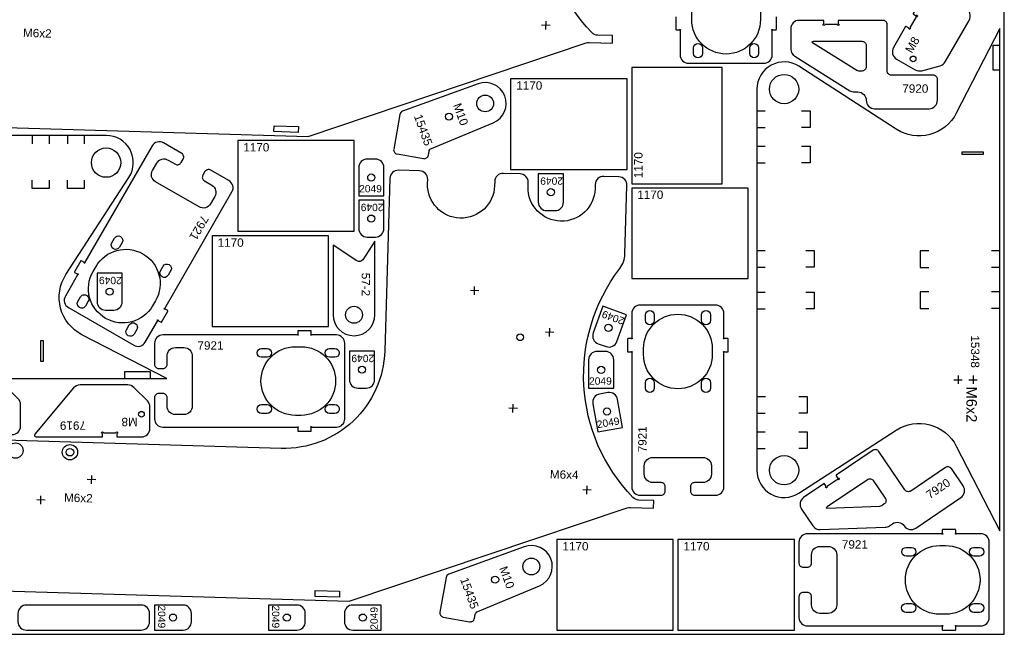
# Model space of a CAD drawing. Header units: millimetres. Extents: x 0 to 3000, y 0 to 1500.
# Tile 4 of 5: x 1825 to 3000, y 0 to 734. Entities that reach past the tile are written whole.
import ezdxf

# ---------------------------------------------------------------- set-up
doc = ezdxf.new("R2010")
doc.units = ezdxf.units.MM
doc.header["$MEASUREMENT"] = 0
for name, color, linetype, true_color in [('CUT_OUTER', 7, 'Continuous', 0xffffff), ('Gravír', 1, 'Continuous', 0xff0000), ('Sheet', 18, 'Continuous', 0x000000)]:
    doc.layers.add(name, color=color, linetype=linetype, true_color=true_color)
doc.styles.add('Arial', font='txt', dxfattribs={"height": 0.2})

msp = doc.modelspace()

# ---------------------------------------------------------------- linework, layer by layer
at = {"color": 7, "true_color": 0xffffff}
for points in [[(1501.7, 614.2), (2169.5, 594.4), (2501.1, 706, -0.088784), (2504.6, 706.5), (2532.4, 705.7), (2532.7, 714.7), (2514.8, 715.2, -0.195996), (2507.9, 718.3, -0.370573), (2492.2, 991.5, 0.156999)], [(2608.1, 737.3), (2608.1, 722.3, 0.414214), (2608.6, 721.8), (2612.2, 721.8, 0.267949), (2612.7, 722, -1.303225), (2613.3, 721.3, 0.267949), (2613.1, 720.9), (2613.1, 691.8, 0.414214), (2623.1, 681.8), (2713.1, 681.8, 0.414214), (2723.1, 691.8), (2723.1, 720.9, 0.267949), (2722.8, 721.3, -1.303225), (2723.5, 722, 0.267949), (2724, 721.8), (2727.6, 721.8, 0.414214), (2728.1, 722.3), (2728.1, 737.3, 0.414214)], [(1550.7, 59.3), (2218.4, 39.5), (2550.1, 151.1, -0.088784), (2553.6, 151.6), (2581.4, 150.8), (2581.7, 159.8), (2563.8, 160.3, -0.195996), (2556.9, 163.4, -0.370573), (2541.2, 436.6, 0.156999), (2547.3, 454), (2549.8, 535.9, 0.414214), (2540.1, 546.2), (2522.2, 546.7, 0.414214), (2511.9, 537), (2511.8, 532, -1), (2431.8, 534.4), (2432, 539.4, 0.414214), (2422.3, 549.7), (2402.3, 550.3, 0.414214), (2392, 540.6), (2391.8, 535.6, -1), (2311.9, 538), (2312, 543, 0.414214), (2302.3, 553.2), (2277.2, 554, 0.414214), (2266.9, 544.3), (2260.8, 338.4, -0.414214), (2137.3, 222), (1780.6, 232.6, -0.421053)]]:
    msp.add_lwpolyline(points, format="xyb", dxfattribs=at)
for points in [[(2893.8, 673.9, 0.198912), (2901.4, 672.9), (2923.5, 678.8, 0.198912), (2929.5, 683.4), (2958.1, 732.9, 0.221695), (2958.9, 741.4), (2934.2, 809, 0.63707), (2930.6, 809.3), (2891.3, 741.1, 0.414214), (2891.5, 740.5), (2894.1, 738.9, 0.317837), (2894.7, 739, -1.585786), (2895.2, 737.2, 0.317837), (2894.7, 737), (2887.6, 724.7, 0.317837), (2887.6, 724.1, -1.585786), (2885.9, 723.7, 0.317837), (2885.6, 724.2), (2883, 725.7, 0.414214), (2882.3, 725.6), (2867.8, 700.4, 0.414214), (2871.4, 686.8)], [(2627.1, 740.8, -1), (2709.1, 740.8), (2709.1, 733.8, -1), (2627.1, 733.8)], [(2745.2, 698.6, 0.258618), (2749.9, 690.1), (2815.6, 649, 0.140541), (2820.9, 647.5), (2825.2, 647.5, -0.414214), (2835.2, 637.5, 0.414214), (2845.2, 627.5), (2910.2, 627.5, 0.414214), (2920.2, 637.5), (2920.2, 662.5, 0.414214), (2915.2, 667.5), (2865.2, 667.5, -0.414214), (2860.2, 672.5), (2860.2, 728, 0.414214), (2855.2, 733), (2802.2, 733, 0.414214), (2801.7, 732.5), (2801.7, 729.4, 0.317837), (2802.1, 729, -1.585786), (2800.8, 727.7, 0.317837), (2800.3, 728), (2786.1, 728, 0.317837), (2785.7, 727.7, -1.585786), (2784.4, 729, 0.317837), (2784.7, 729.4), (2784.7, 732.5, 0.414214), (2784.2, 733), (2755.2, 733, 0.414214), (2745.2, 723)], [(2994.8, 388.9), (2994.8, 723.4), (2942.7, 622, -0.443873), (2871, 602.9), (2755, 678.1, 0.594692), (2704.8, 650.9), (2704.8, 195.9, 0.594692), (2755, 168.6), (2871, 243.8, -0.443873), (2942.7, 224.7), (2994.8, 123.4)], [(2629.3, 700, -1), (2639.8, 700), (2639.8, 693.5, -1), (2629.3, 693.5)], [(2696.3, 700, -1), (2706.8, 700), (2706.8, 693.5, -1), (2696.3, 693.5)], [(2770.5, 707, -0.270547), (2772.2, 708), (2830.2, 708, -0.414214), (2835.2, 703), (2835.2, 677.5, -0.414214), (2830.2, 672.5), (2826.6, 672.5, -0.140541), (2824, 673.3), (2771.2, 706.3, -0.125244)], [(2282, 624.5, 0.267949), (2278.8, 620.6), (2271.5, 579.3, 0.414214), (2275.5, 573.5), (2307, 567.9, 0.414214), (2312.8, 572), (2313.6, 576.4, -0.256076), (2316.6, 580.1), (2390.2, 610.7, 0.978023), (2372.1, 657.3)], [(1666.3, 305.6), (2000.8, 305.6), (1899.5, 357.7, -0.443873), (1880.4, 429.4), (1955.6, 545.4, 0.594692), (1928.3, 595.6), (1473.3, 595.6, 0.594692), (1446.1, 545.4), (1521.3, 429.4, -0.443873), (1502.2, 357.7), (1400.8, 305.6)], [(1996.9, 586.7, 0.414214), (1983.2, 583.1), (1903.1, 444.4, 0.267949), (1903.1, 443.9, -1.303225), (1902.2, 443.6, 0.267949), (1901.9, 444.1), (1898.8, 445.9, 0.414214), (1898.1, 445.7), (1890.6, 432.7, 0.414214), (1890.8, 432), (1893.9, 430.2, 0.267949), (1894.4, 430.2, -1.303225), (1894.7, 429.3, 0.267949), (1894.3, 429), (1879.7, 403.8, 0.414214), (1883.4, 390.1), (1961.3, 345.1, 0.414214), (1975, 348.8), (1989.5, 374, 0.267949), (1989.5, 374.5, -1.303225), (1990.5, 374.8, 0.267949), (1990.7, 374.4), (1993.9, 372.5, 0.414214), (1994.5, 372.7), (2002, 385.7, 0.414214), (2001.9, 386.4), (1998.7, 388.2, 0.267949), (1998.2, 388.2, -1.732051), (1998.2, 389.1), (2078.5, 528.1, 0.414214), (2074.8, 541.7), (2053.1, 554.2, 0.414214), (2046.3, 552.4), (2043.8, 548.1, 0.414214), (2045.6, 541.2), (2054.3, 536.2, -0.414214), (2058, 522.6), (2053, 513.9, -0.414214), (2039.3, 510.3), (1987.3, 540.3, -0.414214), (1983.7, 553.9), (1988.7, 562.6, -0.414214), (2002.3, 566.2), (2011, 561.2, 0.414214), (2017.8, 563.1), (2020.3, 567.4, 0.414214), (2018.5, 574.2)], [(2229.7, 523.3), (2259.7, 523.3), (2259.7, 557.3, 0.414214), (2249.7, 567.3), (2239.7, 567.3, 0.414214), (2229.7, 557.3)], [(2474, 549.8), (2444, 549.8), (2444, 515.8, 0.414214), (2454, 505.8), (2464, 505.8, 0.414214), (2474, 515.8)], [(2259.7, 518.3), (2229.7, 518.3), (2229.7, 484.3, 0.414214), (2239.7, 474.3), (2249.7, 474.3, 0.414214), (2259.7, 484.3)], [(1938.4, 473, -1), (1947.5, 467.7), (1944.2, 462.1, -1), (1935.1, 467.3)], [(1916.3, 439.2, -1), (1987.3, 398.2), (1983.8, 392.2, -1), (1912.8, 433.2)], [(2249.1, 469.3), (2234.5, 447.2, -0.414213), (2227.6, 445.8), (2199.1, 464.7), (2199.1, 381.5, 1), (2249.1, 381.5)], [(1996.4, 439.5, -1), (2005.5, 434.2), (2002.3, 428.6, -1), (1993.2, 433.8)], [(1947.5, 431.1), (1917.5, 431.1), (1917.5, 397.1, 0.414214), (1927.5, 387.1), (1937.5, 387.1, 0.414214), (1947.5, 397.1)], [(1897.9, 402.8, -1), (1907, 397.6), (1903.7, 391.9, -1), (1894.6, 397.2)], [(2549.3, 381.4), (2521.1, 391.7), (2509.5, 359.8, 0.414214), (2515.5, 346.9), (2524.9, 343.5, 0.414214), (2537.7, 349.5)], [(2655.5, 166.1, 0.414214), (2665.5, 176.1), (2665.5, 336.3, 0.267949), (2665.3, 336.7, -1.303225), (2666, 337.4, 0.267949), (2666.4, 337.1), (2670, 337.1, 0.414214), (2670.5, 337.6), (2670.5, 352.6, 0.414214), (2670, 353.1), (2666.4, 353.1, 0.267949), (2666, 352.9, -1.303225), (2665.3, 353.6, 0.267949), (2665.5, 354), (2665.5, 383.1, 0.414214), (2655.5, 393.1), (2565.5, 393.1, 0.414214), (2555.5, 383.1), (2555.5, 354, 0.267949), (2555.8, 353.6, -1.303225), (2555.1, 352.9, 0.267949), (2554.7, 353.1), (2551, 353.1, 0.414214), (2550.5, 352.6), (2550.5, 337.6, 0.414214), (2551, 337.1), (2554.7, 337.1, 0.267949), (2555.1, 337.4, -1.732051), (2555.5, 336.6), (2555.5, 176.1, 0.414214), (2565.5, 166.1), (2590.5, 166.1, 0.414214), (2595.5, 171.1), (2595.5, 176.1, 0.414214), (2590.5, 181.1), (2580.5, 181.1, -0.414214), (2570.5, 191.1), (2570.5, 201.1, -0.414214), (2580.5, 211.1), (2640.5, 211.1, -0.414214), (2650.5, 201.1), (2650.5, 191.1, -0.414214), (2640.5, 181.1), (2630.5, 181.1, 0.414214), (2625.5, 176.1), (2625.5, 171.1, 0.414214), (2630.5, 166.1)], [(2651.5, 334.1, -1), (2569.5, 334.1), (2569.5, 341.1, -1), (2651.5, 341.1)], [(2582.3, 374.9, -1), (2571.8, 374.9), (2571.8, 381.4, -1), (2582.3, 381.4)], [(2649.3, 374.9, -1), (2638.8, 374.9), (2638.8, 381.4, -1), (2649.3, 381.4)], [(1955.9, 369.3, -1), (1965, 364.1), (1961.8, 358.4, -1), (1952.7, 363.7)], [(1986.1, 257.4, 0.414214), (1996.1, 247.4), (2156.2, 247.4, 0.267949), (2156.7, 247.7, -1.303225), (2157.3, 247, 0.267949), (2157.1, 246.6), (2157.1, 242.9, 0.414214), (2157.6, 242.4), (2172.6, 242.4, 0.414214), (2173.1, 242.9), (2173.1, 246.6, 0.267949), (2172.8, 247, -1.303225), (2173.5, 247.7, 0.267949), (2174, 247.4), (2203.1, 247.4, 0.414214), (2213.1, 257.4), (2213.1, 347.4, 0.414214), (2203.1, 357.4), (2174, 357.4, 0.267949), (2173.5, 357.2, -1.303225), (2172.8, 357.9, 0.267949), (2173.1, 358.3), (2173.1, 361.9, 0.414214), (2172.6, 362.4), (2157.6, 362.4, 0.414214), (2157.1, 361.9), (2157.1, 358.3, 0.267949), (2157.3, 357.9, -1.732051), (2156.6, 357.4), (1996.1, 357.4, 0.414214), (1986.1, 347.4), (1986.1, 322.4, 0.414214), (1991.1, 317.4), (1996.1, 317.4, 0.414214), (2001.1, 322.4), (2001.1, 332.4, -0.414214), (2011.1, 342.4), (2021.1, 342.4, -0.414214), (2031.1, 332.4), (2031.1, 272.4, -0.414214), (2021.1, 262.4), (2011.1, 262.4, -0.414214), (2001.1, 272.4), (2001.1, 282.4, 0.414214), (1996.1, 287.4), (1991.1, 287.4, 0.414214), (1986.1, 282.4)], [(2113.8, 330.7, -1), (2113.8, 341.2), (2120.3, 341.2, -1), (2120.3, 330.7)], [(2154.1, 261.4, -1), (2154.1, 343.4), (2161.1, 343.4, -1), (2161.1, 261.4)], [(2194.8, 330.7, -1), (2194.8, 341.2), (2201.3, 341.2, -1), (2201.3, 330.7)], [(2248.7, 337.9), (2218.7, 337.9), (2218.7, 303.9, 0.414214), (2228.7, 293.9), (2238.7, 293.9, 0.414214), (2248.7, 303.9)], [(2504, 293.7), (2534, 293.7), (2534, 327.7, 0.414214), (2524, 337.7), (2514, 337.7, 0.414214), (2504, 327.7)], [(2582.3, 293.9, -1), (2571.8, 293.9), (2571.8, 300.4, -1), (2582.3, 300.4)], [(2649.3, 293.9, -1), (2638.8, 293.9), (2638.8, 300.4, -1), (2649.3, 300.4)], [(1826.3, 274.2, 0.198912), (1823.3, 281.3), (1807.2, 297.4, 0.198912), (1800.1, 300.4), (1743, 300.4, 0.221695), (1735.3, 296.8), (1689, 241.6, 0.63707), (1690.6, 238.4), (1769.3, 238.4, 0.414214), (1769.8, 238.9), (1769.8, 241.9, 0.317837), (1769.4, 242.4, -1.585786), (1770.7, 243.7, 0.317837), (1771.2, 243.4), (1785.4, 243.4, 0.317837), (1785.8, 243.7, -1.585786), (1787.1, 242.4, 0.317837), (1786.8, 241.9), (1786.8, 238.9, 0.414214), (1787.3, 238.4), (1816.3, 238.4, 0.414214), (1826.3, 248.4)], [(1980.5, 271.5, 0.198912), (1977.6, 278.6), (1961.5, 294.7, 0.198912), (1954.4, 297.7), (1897.2, 297.7, 0.221695), (1889.6, 294.1), (1843.3, 238.9, 0.63707), (1844.8, 235.7), (1923.5, 235.7, 0.414214), (1924, 236.2), (1924, 239.2, 0.317837), (1923.7, 239.7, -1.585786), (1925, 241, 0.317837), (1925.5, 240.7), (1939.6, 240.7, 0.317837), (1940.1, 241, -1.585786), (1941.4, 239.7, 0.317837), (1941, 239.2), (1941, 236.2, 0.414214), (1941.5, 235.7), (1970.5, 235.7, 0.414214), (1980.5, 245.7)], [(2515, 241.7), (2544.5, 247), (2538.6, 280.4, 0.414214), (2527, 288.5), (2517.2, 286.8, 0.414214), (2509.1, 275.2)], [(2113.8, 263.7, -1), (2113.8, 274.2), (2120.3, 274.2, -1), (2120.3, 263.7)], [(2194.8, 263.7, -1), (2194.8, 274.2), (2201.3, 274.2, -1), (2201.3, 263.7)], [(2771.7, 129.4, 0.258618), (2780.3, 125), (2857.7, 127.9, 0.140541), (2863, 129.6), (2866.6, 132.1, -0.414214), (2880.4, 129.4, 0.414214), (2894.3, 126.7), (2948.1, 163.2, 0.414214), (2950.8, 177.1), (2936.8, 197.8, 0.414214), (2929.8, 199.1), (2888.4, 171.1, -0.414214), (2881.5, 172.4), (2850.3, 218.3, 0.414214), (2843.4, 219.7), (2799.5, 189.9, 0.414214), (2799.4, 189.2), (2801.1, 186.7, 0.317837), (2801.7, 186.5, -1.585786), (2801.3, 184.7, 0.317837), (2800.8, 184.7), (2789, 176.7, 0.317837), (2788.8, 176.2, -1.585786), (2787, 176.5, 0.317837), (2787.1, 177.1), (2785.3, 179.7, 0.414214), (2784.6, 179.8), (2760.6, 163.5, 0.414214), (2758, 149.6)], [(2787.9, 150.6, -0.270547), (2788.7, 152.4), (2836.7, 184.9, -0.414214), (2843.7, 183.6), (2858, 162.5, -0.414214), (2856.7, 155.6), (2853.7, 153.5, -0.140541), (2851.1, 152.7), (2788.8, 150.4, -0.125244)], [(2755, 20, 0.414214), (2765, 10), (2925.1, 10, 0.267949), (2925.6, 10.2, -1.303225), (2926.3, 9.6, 0.267949), (2926, 9.1), (2926, 5.5, 0.414214), (2926.5, 5), (2941.5, 5, 0.414214), (2942, 5.5), (2942, 9.1, 0.267949), (2941.8, 9.6, -1.303225), (2942.4, 10.2, 0.267949), (2942.9, 10), (2972, 10, 0.414214), (2982, 20), (2982, 110, 0.414214), (2972, 120), (2942.9, 120, 0.267949), (2942.4, 119.8, -1.303225), (2941.8, 120.4, 0.267949), (2942, 120.9), (2942, 124.5, 0.414214), (2941.5, 125), (2926.5, 125, 0.414214), (2926, 124.5), (2926, 120.9, 0.267949), (2926.3, 120.4, -1.732051), (2925.5, 120), (2765, 120, 0.414214), (2755, 110), (2755, 85, 0.414214), (2760, 80), (2765, 80, 0.414214), (2770, 85), (2770, 95, -0.414214), (2780, 105), (2790, 105, -0.414214), (2800, 95), (2800, 35, -0.414214), (2790, 25), (2780, 25, -0.414214), (2770, 35), (2770, 45, 0.414214), (2765, 50), (2760, 50, 0.414214), (2755, 45)], [(2337.1, 71.7, 0.267949), (2333.9, 67.8), (2326.6, 26.4, 0.414214), (2330.6, 20.6), (2362.1, 15.1, 0.414214), (2367.9, 19.1), (2368.7, 23.6, -0.256076), (2371.7, 27.3), (2445.3, 57.9, 0.978023), (2427.2, 104.5)], [(2923, 24, -1), (2923, 106), (2930, 106, -1), (2930, 24)], [(2882.8, 93.3, -1), (2882.8, 103.8), (2889.3, 103.8, -1), (2889.3, 93.3)], [(2963.8, 93.3, -1), (2963.8, 103.8), (2970.3, 103.8, -1), (2970.3, 93.3)], [(2882.8, 26.2, -1), (2882.8, 36.8), (2889.3, 36.8, -1), (2889.3, 26.2)], [(2963.8, 26.2, -1), (2963.8, 36.8), (2970.3, 36.8, -1), (2970.3, 26.2)], [(1986.1, 35), (1986.1, 5), (2020.1, 5, 0.414214), (2030.1, 15), (2030.1, 25, 0.414214), (2020.1, 35)], [(2122, 35), (2122, 5), (2156, 5, 0.414214), (2166, 15), (2166, 25, 0.414214), (2156, 35)], [(2256.6, 5), (2256.6, 35), (2222.6, 35, 0.414214), (2212.6, 25), (2212.6, 15, 0.414214), (2222.6, 5)]]:
    msp.add_lwpolyline(points, format="xyb", close=True, dxfattribs=at)
at = {"color": 1, "true_color": 0xff0000}
for points in [[(2994.8, 673.4), (2986.8, 673.4), (2986.8, 703.4), (2994.8, 703.4)], [(2704.8, 624.9), (2714.8, 624.9)], [(2758.2, 624.9), (2768.2, 624.9), (2768.2, 604.9), (2758.2, 604.9)], [(2704.8, 604.9), (2714.8, 604.9)], [(1840.3, 595.6), (1840.3, 585.6)], [(1860.3, 595.6), (1860.3, 585.6)], [(1882.3, 595.6), (1882.3, 585.6)], [(1902.3, 595.6), (1902.3, 585.6)], [(2704.8, 582.9), (2714.8, 582.9)], [(2758.2, 582.9), (2768.2, 582.9), (2768.2, 562.9), (2758.2, 562.9)], [(2704.8, 562.9), (2714.8, 562.9)], [(1860.3, 542.3), (1860.3, 532.3), (1840.3, 532.3), (1840.3, 542.3)], [(1902.3, 542.3), (1902.3, 532.3), (1882.3, 532.3), (1882.3, 542.3)], [(2704.8, 458.4), (2714.8, 458.4)], [(2763, 458.4), (2773, 458.4), (2773, 438.4), (2763, 438.4)], [(2909.8, 457.9), (2899.8, 457.9), (2899.8, 437.9), (2909.8, 437.9)], [(2994.8, 457.9), (2984.8, 457.9)], [(2704.8, 438.4), (2714.8, 438.4)], [(2994.8, 437.9), (2984.8, 437.9)], [(2704.8, 408.4), (2714.8, 408.4)], [(2763, 408.4), (2773, 408.4), (2773, 388.4), (2763, 388.4)], [(2909.8, 408.9), (2899.8, 408.9), (2899.8, 388.9), (2909.8, 388.9)], [(2994.8, 408.9), (2984.8, 408.9)], [(2704.8, 388.4), (2714.8, 388.4)], [(2994.8, 388.9), (2984.8, 388.9)], [(1950.8, 305.6), (1950.8, 313.6), (1980.8, 313.6), (1980.8, 305.6)], [(2944.8, 308.9), (2944.8, 298.9)], [(2962.8, 308.9), (2962.8, 298.9)], [(2939.8, 303.9), (2949.8, 303.9)], [(2957.8, 303.9), (2967.8, 303.9)], [(2705.1, 283.9), (2715.1, 283.9)], [(2754.8, 283.9), (2764.8, 283.9), (2764.8, 263.9), (2754.8, 263.9)], [(2764.8, 283.9), (2764.8, 263.9)], [(2704.8, 263.9), (2714.8, 263.9)], [(2704.8, 241.9), (2714.8, 241.9)], [(2754.8, 241.9), (2764.8, 241.9), (2764.8, 221.9), (2754.8, 221.9)], [(2704.8, 221.9), (2714.8, 221.9)]]:
    msp.add_lwpolyline(points, dxfattribs=at)
at = {"color": 7, "true_color": 0xffffff}
for points in [[(2663.5, 537.8), (2663.5, 676.8), (2555.4, 676.8), (2555.4, 537.8)], [(2411, 555), (2550, 555), (2550, 663.2), (2411, 663.2)], [(2128.6, 600.1), (2128.8, 607.1), (2157.8, 606.2), (2157.6, 599.2)], [(2085.3, 481.3), (2224.3, 481.3), (2224.3, 589.4), (2085.3, 589.4)], [(2555.4, 424.6), (2694.4, 424.6), (2694.4, 532.8), (2555.4, 532.8)], [(2054.7, 367.4), (2193.7, 367.4), (2193.7, 475.6), (2054.7, 475.6)], [(2466.1, 5), (2605.1, 5), (2605.1, 113.1), (2466.1, 113.1)], [(2610.5, 5), (2749.5, 5), (2749.5, 113.1), (2610.5, 113.1)], [(2177.6, 45.2), (2177.8, 52.2), (2206.8, 51.4), (2206.6, 44.4)]]:
    msp.add_lwpolyline(points, close=True, dxfattribs=at)
at = {"color": 1, "true_color": 0xff0000}
for points in [[(2974.8, 575.9), (2974.8, 572.9), (2949.8, 572.9), (2949.8, 575.9)], [(1853.3, 325.6), (1850.3, 325.6), (1850.3, 350.6), (1853.3, 350.6)]]:
    msp.add_lwpolyline(points, close=True, dxfattribs=at)
at = {"color": 7, "true_color": 0xffffff}
for centre, radius in [((2891.2, 686.9), 3.4), ((2737.3, 650.9), 17.5), ((2380.6, 633.8), 10), ((2337.4, 618), 4.25), ((1928.3, 563.1), 17.5), ((2244.7, 545.3), 4.25), ((2459, 527.8), 4.25), ((2244.7, 496.3), 4.25), ((1932.5, 409.1), 4.25), ((2224.1, 381.5), 10.1), ((2527.7, 365.9), 4.25), ((2422.3, 354.6), 4), ((2233.7, 315.9), 4.25), ((2519, 315.7), 4.25), ((2525.9, 266), 4.25), ((1970.5, 262.7), 3.4), ((1885.2, 217.4), 4.5), ((2737.3, 195.9), 17.5), ((2435.7, 81), 10), ((2392.5, 65.2), 4.25), ((2008.1, 20), 4.25), ((2144, 20), 4.25), ((2234.6, 20), 4.25)]:
    msp.add_circle(centre, radius, dxfattribs=at)
at = {"layer": 'CUT_OUTER', "color": 7, "true_color": 0xffffff}
msp.add_lwpolyline([(1823.2, 15, 0.414214), (1833.2, 5), (1970.1, 5, 0.414214), (1980.1, 15), (1980.1, 25, 0.414214), (1970.1, 35), (1833.2, 35, 0.414214), (1823.2, 25)], format="xyb", close=True, dxfattribs=at)
at = {"layer": 'Gravír', "color": 1, "true_color": 0xff0000}
for points in [[(2452.9, 722), (2453.2, 732)], [(2458, 726.9), (2448, 727.2)], [(2367.7, 405.2), (2368, 415.2)], [(2372.9, 410.1), (2362.9, 410.4)], [(2457.3, 355.6), (2457.6, 365.6)], [(2462.5, 360.4), (2452.5, 360.7)], [(2413.8, 264.8), (2414.1, 274.8)], [(2419, 269.7), (2409, 270)], [(1910.8, 179.7), (1911.1, 189.7)], [(1915.9, 184.5), (1905.9, 184.8)], [(2501.8, 167.2), (2502.1, 177.2)], [(1850.4, 155.5), (1850.6, 165.4)], [(2507, 172), (2497, 172.3)], [(1855.5, 160.3), (1845.5, 160.6)]]:
    msp.add_lwpolyline(points, dxfattribs=at)
for centre in [(1820.2, 219.4), (1885.2, 217.4)]:
    msp.add_circle(centre, 9.12, dxfattribs=at)
at = {"layer": 'Sheet', "color": 18, "true_color": 0x000000}
msp.add_lwpolyline([(0, 0), (3000, 0), (3000, 1500), (0, 1500)], close=True, dxfattribs=at)

# ---------------------------------------------------------------- texts
at = {"color": 1, "true_color": 0xff0000, "attachment_point": 7, "rotation": 270, "style": 'Arial'}
for s, insert, char_height in [('15348', (2960.1, 356.9), 10), ('M6x2', (2954.6, 295.7), 12.5)]:
    msp.add_mtext(s, dxfattribs=dict(at, insert=insert, char_height=char_height))
at = {"layer": 'Gravír', "color": 1, "true_color": 0xff0000, "attachment_point": 7, "style": 'Arial'}
for s, insert, char_height, rotation in [('M6x2', (1829, 713.1), 10, 358.3038), ('M8', (2889.9, 692.8), 10, 60), ('M10', (2342, 631.8), 10, 290), ('15435', (2295.3, 618.6), 10, 290), ('1170', (2568.5, 544.5), 10, 90), ('2049', (2473.5, 545.6), 8.75, 180), ('2049', (2259.3, 514.1), 8.75, 180), ('7921', (2042.5, 501.3), 10, 240), ('2049', (1947, 426.9), 8.75, 180), ('57-2', (2233.1, 431.7), 10, 270), ('2049', (2547.5, 377.7), 8.75, 160), ('2049', (2248.2, 333.8), 8.75, 180), ('2049', (2514.7, 245.9), 8.75, 10), ('7919', (1904.3, 254.3), 10, 180), ('M8', (1966.1, 258.6), 10, 180), ('7921', (2573.3, 217.3), 10, 90), ('M6x4', (2457.7, 186.1), 10, 358.3038), ('7920', (2911.1, 161), 10, 34.1456), ('M6x2', (1878, 158.2), 10, 358.3038), ('M10', (2397.1, 79), 10, 290), ('15435', (2350.4, 65.7), 10, 290), ('2049', (1990.2, 34.5), 8.75, 270), ('2049', (2126.2, 34.5), 8.75, 270), ('2049', (2252.5, 5.5), 8.75, 90)]:
    msp.add_mtext(s, dxfattribs=dict(at, insert=insert, char_height=char_height, rotation=rotation))
for s, insert, char_height in [('1170', (2417.7, 650.1), 10), ('7920', (2878.3, 646.4), 10), ('1170', (2092, 576.3), 10), ('2049', (2230.2, 527.5), 8.75), ('1170', (2562.1, 519.7), 10), ('1170', (2061.4, 462.5), 10), ('7921', (2037.3, 339.7), 10), ('2049', (2504.5, 297.9), 8.75), ('1170', (2472.8, 100), 10), ('1170', (2617.2, 100), 10), ('7921', (2806.2, 102.2), 10)]:
    msp.add_mtext(s, dxfattribs=dict(at, insert=insert, char_height=char_height))

doc.saveas('drawing.dxf')
